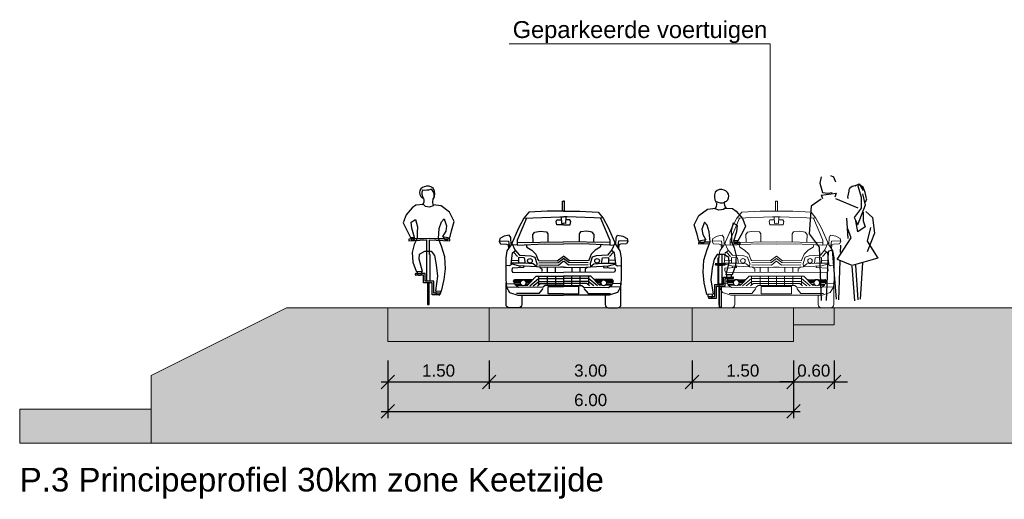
# Model space of a CAD drawing. Header units: metres. Extents: x 132493 to 134960, y 502695 to 503907.
# Tile 131 of 144: x 134757.6 to 134772.16, y 503879.44 to 503886.54. Entities that reach past the tile are written whole.
import ezdxf

# ---------------------------------------------------------------- set-up
doc = ezdxf.new("R2010")
doc.units = ezdxf.units.M
doc.layers.get('Defpoints').update_dxf_attribs({"color": 3})
for name, color, linetype, lineweight in [('0_dwp_contour', 2, 'Continuous', 18), ('0_dwp_maatvoering', 1, 'Continuous', 18), ('0_dwp_tekst', 7, 'Continuous', 18), ('0_sol_gebouw', 254, 'Continuous', 0), ('0_sol_water', 141, 'Continuous', 35)]:
    doc.layers.add(name, color=color, linetype=linetype, lineweight=lineweight)
doc.layers.add('ARC-hoev-overlagen rood asfalt fiets', color=10, linetype='Continuous', lineweight=35, plot=False)
doc.layers.add('ARC-hoev-sbs-df-kv-rood-bruin-vrijgekomen', color=7, linetype='Continuous', lineweight=35, true_color=0xbf7d7d, plot=False)
doc.layers.add('Dwp-t-symbolen', color=8, linetype='Continuous')
doc.styles.add('Myriad-18100', font='arial.ttf', dxfattribs={"height": 0.18})
doc.styles.add('Myriad-25100', font='arial.ttf', dxfattribs={"height": 0.25})
doc.styles.add('Myriad-35100', font='arial.ttf', dxfattribs={"height": 0.35})
doc.dimstyles.new('Myriad_18100', dxfattribs={"dimscale": 0.1, "dimtxt": 1.8, "dimasz": 2, "dimexe": 1, "dimexo": 0, "dimgap": 0.75, "dimtad": 1, "dimzin": 0, "dimdsep": 46, "dimtxsty": 'Myriad-18100', "dimblk1": 'OBLIQUE', "dimblk2": 'OBLIQUE', "dimsah": 1, "dimcen": -3, "dimdle": 1, "dimadec": 0, "dimazin": 0, "dimtfac": 0.75, "dimtix": 1, "dimtmove": 2, "dimatfit": 3, "dimldrblk": 'OBLIQUE', "dimfxl": 1, "dimtvp": 0.9, "dimtolj": 1, "dimtzin": 0, "dimarcsym": 0})

# ---------------------------------------------------------------- blocks, each defined once
blk = doc.blocks.new('_OBLIQUE')
at = {"color": 0, "linetype": 'ByBlock'}
blk.add_line((-0.5, -0.5), (0.5, 0.5), dxfattribs=at)
blk = doc.blocks.new('*D88')
at = {"layer": '0_dwp_maatvoering', "color": 0, "lineweight": -2, "transparency": 16777216}
for p, q in [((134763.045, 503881.278), (134763.045, 503880.643)), ((134769.045, 503881.278), (134769.045, 503880.643)), ((134762.945, 503880.743), (134769.145, 503880.743))]:
    blk.add_line(p, q, dxfattribs=at)
at = {"layer": 'Defpoints', "color": 0, "transparency": 16777216}
for p in [(134763.045, 503881.278), (134769.045, 503881.278), (134769.045, 503880.743)]:
    blk.add_point(p, dxfattribs=at)
at = {"layer": '0_dwp_maatvoering', "color": 0, "lineweight": -2, "transparency": 16777216, "xscale": 0.2, "yscale": 0.2, "zscale": 0.2, "rotation": 180}
blk.add_blockref('_OBLIQUE', (134763.045, 503880.743), dxfattribs=at)
at = {"layer": '0_dwp_maatvoering', "color": 0, "lineweight": -2, "transparency": 16777216, "xscale": 0.2, "yscale": 0.2, "zscale": 0.2}
blk.add_blockref('_OBLIQUE', (134769.045, 503880.743), dxfattribs=at)
at = {"layer": '0_dwp_maatvoering', "color": 0, "transparency": 16777216, "insert": (134766.045, 503880.91), "char_height": 0.18, "attachment_point": 5, "style": 'Myriad-18100'}
blk.add_mtext('\\A1;6.00', dxfattribs=at)
blk = doc.blocks.new('*D89')
at = {"layer": '0_dwp_maatvoering', "color": 0, "lineweight": -2, "transparency": 16777216}
for p, q in [((134763.045, 503881.496), (134763.045, 503881.078)), ((134764.545, 503881.496), (134764.545, 503881.078)), ((134762.945, 503881.178), (134764.645, 503881.178))]:
    blk.add_line(p, q, dxfattribs=at)
at = {"layer": 'Defpoints', "color": 0, "transparency": 16777216}
for p in [(134763.045, 503881.496), (134764.545, 503881.496), (134764.545, 503881.178)]:
    blk.add_point(p, dxfattribs=at)
at = {"layer": '0_dwp_maatvoering', "color": 0, "lineweight": -2, "transparency": 16777216, "xscale": 0.2, "yscale": 0.2, "zscale": 0.2, "rotation": 180}
blk.add_blockref('_OBLIQUE', (134763.045, 503881.178), dxfattribs=at)
at = {"layer": '0_dwp_maatvoering', "color": 0, "lineweight": -2, "transparency": 16777216, "xscale": 0.2, "yscale": 0.2, "zscale": 0.2}
blk.add_blockref('_OBLIQUE', (134764.545, 503881.178), dxfattribs=at)
at = {"layer": '0_dwp_maatvoering', "color": 0, "transparency": 16777216, "insert": (134763.795, 503881.345), "char_height": 0.18, "attachment_point": 5, "style": 'Myriad-18100'}
blk.add_mtext('\\A1;1.50', dxfattribs=at)
blk = doc.blocks.new('*D90')
at = {"layer": '0_dwp_maatvoering', "color": 0, "lineweight": -2, "transparency": 16777216}
for p, q in [((134767.545, 503881.496), (134767.545, 503881.078)), ((134769.045, 503881.496), (134769.045, 503881.078)), ((134767.445, 503881.178), (134769.145, 503881.178))]:
    blk.add_line(p, q, dxfattribs=at)
at = {"layer": 'Defpoints', "color": 0, "transparency": 16777216}
for p in [(134767.545, 503881.496), (134769.045, 503881.496), (134769.045, 503881.178)]:
    blk.add_point(p, dxfattribs=at)
at = {"layer": '0_dwp_maatvoering', "color": 0, "lineweight": -2, "transparency": 16777216, "xscale": 0.2, "yscale": 0.2, "zscale": 0.2, "rotation": 180}
blk.add_blockref('_OBLIQUE', (134767.545, 503881.178), dxfattribs=at)
at = {"layer": '0_dwp_maatvoering', "color": 0, "lineweight": -2, "transparency": 16777216, "xscale": 0.2, "yscale": 0.2, "zscale": 0.2}
blk.add_blockref('_OBLIQUE', (134769.045, 503881.178), dxfattribs=at)
at = {"layer": '0_dwp_maatvoering', "color": 0, "transparency": 16777216, "insert": (134768.295, 503881.345), "char_height": 0.18, "attachment_point": 5, "style": 'Myriad-18100'}
blk.add_mtext('\\A1;1.50', dxfattribs=at)
blk = doc.blocks.new('*D91')
at = {"layer": '0_dwp_maatvoering', "color": 0, "lineweight": -2, "transparency": 16777216}
for p, q in [((134764.545, 503881.496), (134764.545, 503881.078)), ((134767.545, 503881.287), (134767.545, 503881.078)), ((134764.445, 503881.178), (134767.645, 503881.178))]:
    blk.add_line(p, q, dxfattribs=at)
at = {"layer": 'Defpoints', "color": 0, "transparency": 16777216}
for p in [(134764.545, 503881.496), (134767.545, 503881.287), (134767.545, 503881.178)]:
    blk.add_point(p, dxfattribs=at)
at = {"layer": '0_dwp_maatvoering', "color": 0, "lineweight": -2, "transparency": 16777216, "xscale": 0.2, "yscale": 0.2, "zscale": 0.2, "rotation": 180}
blk.add_blockref('_OBLIQUE', (134764.545, 503881.178), dxfattribs=at)
at = {"layer": '0_dwp_maatvoering', "color": 0, "lineweight": -2, "transparency": 16777216, "xscale": 0.2, "yscale": 0.2, "zscale": 0.2}
blk.add_blockref('_OBLIQUE', (134767.545, 503881.178), dxfattribs=at)
at = {"layer": '0_dwp_maatvoering', "color": 0, "transparency": 16777216, "insert": (134766.045, 503881.345), "char_height": 0.18, "attachment_point": 5, "style": 'Myriad-18100'}
blk.add_mtext('\\A1;3.00', dxfattribs=at)
blk = doc.blocks.new('citroen c4 coupe front view')
for points in [[(0.783, 1.431), (0.783, 1.58), (0.799, 1.58)], [(0.815, 1.431), (0.815, 1.58), (0.799, 1.58)], [(0.799, 1.431), (0.558, 1.431), (0.285, 1.418), (0.214, 1.325), (0.14, 1.188), (0.025, 0.932), (0.02, 1.043), (-0.002, 1.074), (-0.076, 1.061), (-0.143, 1.025), (-0.151, 0.981), (-0.134, 0.946), (-0.046, 0.942), (-0.019, 0.933), (-0.013, 0.873)], [(0.253, 1.327), (0.113, 1.003), (0.113, 0.929), (0.523, 0.946), (0.799, 0.941)], [(0.215, 1.326), (0.743, 1.347), (0.799, 1.347)], [(0.766, 1.347), (0.769, 1.249), (0.799, 1.251)], [(0.799, 1.431), (1.04, 1.431), (1.314, 1.418), (1.384, 1.325), (1.459, 1.188), (1.574, 0.932), (1.578, 1.043), (1.6, 1.074), (1.675, 1.061), (1.741, 1.025), (1.75, 0.981), (1.732, 0.946), (1.644, 0.942), (1.618, 0.933), (1.612, 0.873)], [(0.832, 1.347), (0.829, 1.249), (0.799, 1.251)], [(1.384, 1.326), (0.855, 1.347), (0.799, 1.347)], [(1.346, 1.327), (1.486, 1.003), (1.486, 0.929), (1.076, 0.946), (0.799, 0.941)], [(0.799, 1.23), (0.699, 1.23), (0.69, 1.278), (0.703, 1.302), (0.768, 1.301)], [(0.799, 1.23), (0.9, 1.23), (0.909, 1.278), (0.895, 1.302), (0.831, 1.301)], [(0.352, 0.972), (0.347, 1.087), (0.373, 1.122), (0.453, 1.136), (0.549, 1.127), (0.567, 1.096), (0.567, 0.975)], [(1.247, 0.972), (1.252, 1.087), (1.225, 1.122), (1.146, 1.136), (1.049, 1.127), (1.031, 1.096), (1.031, 0.975)], [(-0.149, 0.994), (-0.015, 0.986), (0.002, 0.891)], [(0.025, 0.932), (-0.037, 0.845), (-0.054, 0.739), (-0.054, 0.426), (-0.046, 0.307), (0.003, 0.228), (0.126, 0.187), (0.799, 0.188)], [(0.037, 0.959), (0.082, 0.858), (0.148, 0.779), (0.316, 0.77), (0.373, 0.748), (0.404, 0.655), (0.4, 0.607), (0.135, 0.62), (0.025, 0.651), (0.043, 0.814), (0.09, 0.849)], [(0.113, 0.932), (0.051, 0.927)], [(0.113, 0.968), (0.799, 0.979)], [(0.248, 0.934), (0.259, 0.898), (0.329, 0.854), (0.391, 0.792), (0.422, 0.717), (0.428, 0.699), (0.708, 0.695), (0.799, 0.764)], [(1.486, 0.968), (0.799, 0.979)], [(1.351, 0.934), (1.34, 0.898), (1.27, 0.854), (1.208, 0.792), (1.177, 0.717), (1.17, 0.699), (0.89, 0.695), (0.799, 0.764)], [(1.574, 0.932), (1.635, 0.845), (1.653, 0.739), (1.653, 0.426), (1.644, 0.307), (1.596, 0.228), (1.473, 0.187), (0.799, 0.188)], [(1.561, 0.959), (1.516, 0.858), (1.45, 0.779), (1.283, 0.77), (1.225, 0.748), (1.195, 0.655), (1.199, 0.607), (1.463, 0.62), (1.574, 0.651), (1.556, 0.814), (1.509, 0.849)], [(1.486, 0.932), (1.547, 0.927)], [(1.748, 0.994), (1.613, 0.986), (1.597, 0.891)], [(0.059, 0.826), (0.12, 0.759)], [(0.236, 0.658), (0.225, 0.738), (0.135, 0.743), (0.135, 0.661)], [(0.435, 0.664), (0.721, 0.673), (0.799, 0.729)], [(1.164, 0.664), (0.877, 0.673), (0.799, 0.729)], [(1.362, 0.658), (1.374, 0.738), (1.463, 0.743), (1.463, 0.661)], [(1.539, 0.826), (1.479, 0.759)], [(0.039, 0.647), (-0.002, 0.624), (-0.054, 0.628)], [(0.4, 0.61), (0.35, 0.652), (0.218, 0.659), (0.026, 0.662)], [(0.034, 0.706), (0.124, 0.703)], [(0.207, 0.616), (0.21, 0.598), (0.038, 0.589), (0.034, 0.554), (0.047, 0.528), (0.799, 0.525)], [(0.155, 0.619), (0.15, 0.595)], [(0.799, 0.602), (0.757, 0.602), (0.52, 0.598), (0.4, 0.607)], [(0.437, 0.636), (0.726, 0.633), (0.796, 0.691), (0.799, 0.688)], [(0.444, 0.599), (0.477, 0.577), (0.479, 0.536)], [(0.559, 0.599), (0.559, 0.526)], [(0.678, 0.601), (0.678, 0.526)], [(1.162, 0.636), (0.873, 0.633), (0.802, 0.691), (0.799, 0.688)], [(1.392, 0.616), (1.389, 0.598), (1.56, 0.589), (1.565, 0.554), (1.552, 0.528), (0.799, 0.525)], [(0.799, 0.602), (0.841, 0.602), (1.078, 0.598), (1.199, 0.607)], [(0.921, 0.601), (0.921, 0.526)], [(1.039, 0.599), (1.039, 0.526)], [(1.155, 0.599), (1.122, 0.577), (1.119, 0.536)], [(1.199, 0.61), (1.249, 0.652), (1.381, 0.659), (1.572, 0.662)], [(1.444, 0.619), (1.448, 0.595)], [(1.565, 0.706), (1.475, 0.703)], [(1.56, 0.647), (1.6, 0.624), (1.653, 0.628)], [(0.267, 0.334), (0.395, 0.47), (0.799, 0.468)], [(0.429, 0.469), (0.429, 0.342)], [(0.558, 0.469), (0.558, 0.342)], [(0.682, 0.469), (0.682, 0.34)], [(0.798, 0.468), (0.798, 0.338)], [(1.331, 0.334), (1.203, 0.47), (0.799, 0.468)], [(0.801, 0.468), (0.801, 0.338)], [(0.917, 0.469), (0.917, 0.34)], [(1.04, 0.469), (1.04, 0.342)], [(1.17, 0.469), (1.17, 0.342)], [(-0.05, 0.359), (0.078, 0.356)], [(-0.044, 0.304), (0.125, 0.31)], [(0.799, 0.333), (0.529, 0.332), (0.497, 0.307), (0.135, 0.303), (0.087, 0.338), (0.06, 0.395), (0.078, 0.422)], [(0.063, 0.389), (0.165, 0.389)], [(0.068, 0.407), (0.182, 0.407)], [(0.071, 0.373), (0.161, 0.373)], [(0.078, 0.422), (0.356, 0.426)], [(0.08, 0.352), (0.165, 0.352)], [(0.089, 0.336), (0.177, 0.336)], [(0.225, 0.407), (0.336, 0.407)], [(0.23, 0.336), (0.27, 0.336)], [(0.242, 0.389), (0.319, 0.389)], [(0.242, 0.352), (0.285, 0.352)], [(0.246, 0.373), (0.304, 0.373)], [(0.299, 0.328), (0.429, 0.432), (0.799, 0.432)], [(0.35, 0.328), (0.433, 0.391), (0.799, 0.391)], [(0.414, 0.324), (0.455, 0.358), (0.799, 0.358)], [(0.799, 0.206), (0.574, 0.206), (0.574, 0.318), (0.799, 0.318)], [(1.3, 0.328), (1.17, 0.432), (0.799, 0.432)], [(0.799, 0.333), (1.07, 0.332), (1.102, 0.307), (1.463, 0.303), (1.512, 0.338), (1.538, 0.395), (1.521, 0.422)], [(1.249, 0.328), (1.166, 0.391), (0.799, 0.391)], [(1.185, 0.324), (1.144, 0.358), (0.799, 0.358)], [(0.799, 0.206), (1.024, 0.206), (1.024, 0.318), (0.799, 0.318)], [(1.521, 0.422), (1.243, 0.426)], [(1.373, 0.407), (1.263, 0.407)], [(1.356, 0.389), (1.28, 0.389)], [(1.352, 0.373), (1.294, 0.373)], [(1.356, 0.352), (1.314, 0.352)], [(1.369, 0.336), (1.329, 0.336)], [(1.531, 0.407), (1.416, 0.407)], [(1.51, 0.336), (1.421, 0.336)], [(1.535, 0.389), (1.433, 0.389)], [(1.518, 0.352), (1.434, 0.352)], [(1.528, 0.373), (1.437, 0.373)], [(1.642, 0.304), (1.474, 0.31)], [(1.648, 0.359), (1.52, 0.356)], [(0.496, 0.288), (0.436, 0.212), (0.102, 0.212)], [(1.102, 0.288), (1.162, 0.212), (1.497, 0.212)]]:
    blk.add_lwpolyline(points)
for points in [[(0.184, 0.187), (0.184, 0.051, -0.414214), (0.133, 0), (0, 0, -0.414214), (-0.051, 0.051), (-0.051, 0.369), (-0.05, 0.369)], [(1.415, 0.187), (1.415, 0.051, 0.414214), (1.465, 0), (1.599, 0, 0.414214), (1.649, 0.051), (1.649, 0.369), (1.649, 0.369)]]:
    blk.add_lwpolyline(points, format="xyb")
for centre, radius in [((0.303, 0.696), 0.0338), ((1.296, 0.696), 0.0338), ((0.204, 0.37), 0.0426), ((1.395, 0.37), 0.0426)]:
    blk.add_circle(centre, radius)
blk = doc.blocks.new('Voet4')
for p, q in [((-0.34, 1.847), (-0.36, 1.757)), ((-0.36, 1.757), (-0.32, 1.617)), ((-0.2, 1.867), (-0.16, 1.847)), ((-0.16, 1.847), (-0.13, 1.777)), ((-0.34, 1.577), (-0.12, 1.607)), ((-0.32, 1.617), (-0.24, 1.607)), ((-0.24, 1.607), (-0.18, 1.617)), ((-0.12, 1.607), (-0.14, 1.547)), ((0.16, 1.717), (0.22, 1.747)), ((0.22, 1.747), (0.28, 1.647)), ((-0.34, 1.577), (-0.32, 1.527)), ((-0.129, 1.53), (0.2, 1.39)), ((0.27, 1.597), (0.31, 1.427)), ((0.33, 1.517), (0.31, 1.467)), ((0.31, 1.427), (0.2, 1.147)), ((0.06, 0.937), (0.04, 1.237)), ((0.104, 0.945), (0.056, 1.077)), ((-0.102, 0.624), (0.104, 0.945)), ((-0.054, 0.728), (-0.05, 0.837)), ((-0.08, 0.027), (-0.058, 0.607)), ((0.111, 0.525), (0.152, 0.013)), ((0.207, 0.03), (0.173, 0.541)), ((0.269, 0.574), (0.235, 0.038))]:
    blk.add_line(p, q)
for points in [[(0.33, 1.527), (0.31, 1.617), (0.28, 1.697), (0.23, 1.727), (0.19, 1.727), (0.12, 1.707), (0.08, 1.677), (0.07, 1.657), (0.07, 1.637), (0.05, 1.547), (0.06, 1.527)], [(0.2, 1.717), (0.25, 1.547), (0.25, 1.387), (0.15, 1.247), (0.2, 1.137)], [(-0.34, 1.517), (-0.49, 1.417), (-0.52, 1.007), (-0.37, 0.807), (-0.34, 0.017)], [(0.28, 1.327), (0.28, 1.197), (0.31, 1.107), (0.2, 1.037), (0.17, 1.197)], [(0.32, 1.337), (0.42, 1.247), (0.45, 1.017), (0.34, 0.737)], [(0.39, 1.097), (0.34, 0.897), (0.5, 0.647), (0.12, 0.537), (-0.1, 0.627)], [(-0.26, 0.017), (-0.23, 0.747), (-0.18, 0.767), (-0.12, 0.037)]]:
    blk.add_lwpolyline(points)
blk = doc.blocks.new('Fiets1')
for p, q in [((-0.189, 1.463), (-0.244, 1.421)), ((-0.078, 1.469), (-0.189, 1.463)), ((-0.078, 1.469), (-0.055, 1.448)), ((0.183, 1.45), (0.065, 1.465)), ((-0.334, 1.316), (-0.379, 1.202)), ((-0.244, 1.421), (-0.334, 1.316)), ((-0.055, 1.448), (0.015, 1.439)), ((0.015, 1.439), (0.07, 1.455)), ((0.309, 1.36), (0.183, 1.45)), ((0.378, 1.221), (0.309, 1.36)), ((-0.379, 1.202), (-0.329, 1.099)), ((-0.26, 1.21), (-0.197, 1.247)), ((-0.252, 1.121), (-0.26, 1.21)), ((-0.197, 1.247), (-0.168, 1.139)), ((0.156, 1.115), (0.188, 1.215)), ((0.188, 1.215), (0.228, 1.26)), ((0.228, 1.26), (0.265, 1.157)), ((0.336, 1.081), (0.378, 1.221)), ((-0.329, 1.099), (-0.269, 0.985)), ((-0.209, 0.985), (-0.252, 1.121)), ((-0.168, 1.139), (-0.173, 1.055)), ((-0.173, 1.055), (-0.173, 0.97)), ((0.143, 0.968), (0.156, 1.115)), ((0.251, 1.076), (0.204, 0.999)), ((0.265, 1.157), (0.251, 1.076)), ((0.31, 0.979), (0.336, 1.081)), ((-0.296, 0.957), (-0.296, 0.933)), ((-0.296, 0.933), (-0.047, 0.949)), ((-0.269, 0.985), (-0.209, 0.985)), ((-0.213, 0.881), (-0.244, 0.762)), ((-0.173, 0.97), (-0.213, 0.881)), ((-0.047, 0.949), (-0.031, 0.949)), ((-0.031, 0.949), (-0.031, 0.338)), ((0.009, 0.949), (0.313, 0.932)), ((0.009, 0.73), (0.009, 0.949)), ((0.188, 0.857), (0.143, 0.968)), ((0.204, 0.999), (0.31, 0.979)), ((0.313, 0.932), (0.313, 0.956)), ((-0.244, 0.762), (-0.234, 0.617)), ((-0.139, 0.662), (-0.134, 0.738)), ((-0.134, 0.738), (-0.06, 0.783)), ((-0.06, 0.783), (0.038, 0.781)), ((0.022, 0.73), (0.009, 0.73)), ((0.022, 0.338), (0.022, 0.73)), ((0.038, 0.781), (0.085, 0.715)), ((0.236, 0.696), (0.188, 0.857)), ((-0.234, 0.617), (-0.184, 0.483)), ((-0.091, 0.48), (-0.139, 0.662)), ((0.085, 0.715), (0.112, 0.578)), ((0.249, 0.52), (0.236, 0.696)), ((-0.054, 0.448), (-0.192, 0.448)), ((-0.184, 0.483), (-0.091, 0.48)), ((-0.054, 0.338), (-0.054, 0.448)), ((0.112, 0.578), (0.13, 0.409)), ((0.23, 0.361), (0.249, 0.52)), ((-0.078, 0.425), (-0.192, 0.425)), ((-0.078, 0.314), (-0.078, 0.425)), ((0.051, 0.314), (-0.078, 0.314)), ((0.075, 0.338), (-0.054, 0.338)), ((-0.018, 0.314), (-0.018, -0.008)), ((0.006, -0.008), (0.006, 0.314)), ((0.051, 0.135), (0.051, 0.314)), ((0.075, 0.158), (0.075, 0.338)), ((0.13, 0.409), (0.098, 0.193)), ((0.191, 0.19), (0.23, 0.361)), ((0.156, 0.158), (0.075, 0.158)), ((0.098, 0.193), (0.191, 0.19)), ((0.156, 0.135), (0.051, 0.135)), ((-0.018, -0.008), (0.006, -0.008))]:
    blk.add_line(p, q)
for centre, radius, start, end in [((-0.045, 1.645), 0.0899, 104.0435, 253.5027), ((0.005, 1.633), 0.108, 150.0261, 221.6358), ((-0.052, 2.001), 0.316, 263.3587, 285.6486), ((-0.018, 1.619), 0.124, 44.5628, 113.2662), ((-0.023, 1.607), 0.105, 322.9677, 57.6908), ((-0.082, 1.629), 0.17, 333.6246, 26.7123), ((-0.146, 1.53), 0.0807, 310.1354, 21.3389), ((0.153, 1.509), 0.098, 160.2237, 213.0633), ((0.024, -4.853), 5.819, 87.1592, 93.1527), ((-0.236, 0.976), 0.0303, 163.7878, 22.7653), ((0.258, 0.989), 0.0404, 169.3202, 349.3202), ((-0.191, 0.437), 0.0119, 91.1159, 268.8841), ((-0.137, 0.462), 0.0366, 147.3335, 29.3982), ((0.143, 0.173), 0.0366, 147.3289, 29.3982), ((0.156, 0.147), 0.0119, 269.9885, 90.0115)]:
    blk.add_arc(centre, radius, start, end)
blk = doc.blocks.new('Fiets2')
for p, q in [((-0.302, 1.379), (-0.176, 1.469)), ((-0.176, 1.469), (-0.058, 1.484)), ((-0.008, 1.458), (-0.063, 1.474)), ((0.062, 1.467), (-0.008, 1.458)), ((0.085, 1.487), (0.062, 1.467)), ((0.085, 1.487), (0.196, 1.482)), ((0.196, 1.482), (0.251, 1.44)), ((-0.371, 1.24), (-0.302, 1.379)), ((0.251, 1.44), (0.341, 1.334)), ((0.341, 1.334), (0.386, 1.221)), ((-0.328, 1.1), (-0.371, 1.24)), ((-0.22, 1.279), (-0.257, 1.176)), ((-0.257, 1.176), (-0.244, 1.095)), ((-0.181, 1.234), (-0.22, 1.279)), ((-0.149, 1.134), (-0.181, 1.234)), ((0.204, 1.266), (0.175, 1.158)), ((0.267, 1.229), (0.204, 1.266)), ((0.259, 1.139), (0.267, 1.229)), ((0.386, 1.221), (0.336, 1.118)), ((-0.303, 0.998), (-0.328, 1.1)), ((-0.244, 1.095), (-0.197, 1.018)), ((-0.136, 0.986), (-0.149, 1.134)), ((0.175, 1.158), (0.18, 1.073)), ((0.18, 1.073), (0.18, 0.989)), ((0.216, 1.004), (0.259, 1.139)), ((0.336, 1.118), (0.276, 1.004)), ((-0.305, 0.951), (-0.305, 0.974)), ((-0.147, 0.96), (-0.305, 0.951)), ((-0.197, 1.018), (-0.303, 0.998)), ((-0.228, 0.715), (-0.181, 0.876)), ((-0.181, 0.876), (-0.136, 0.986)), ((0.18, 0.989), (0.22, 0.9)), ((0.303, 0.952), (0.194, 0.959)), ((0.276, 1.004), (0.216, 1.004)), ((0.22, 0.9), (0.251, 0.781)), ((0.303, 0.976), (0.303, 0.952)), ((-0.078, 0.733), (-0.104, 0.596)), ((-0.031, 0.799), (-0.078, 0.733)), ((0.067, 0.802), (-0.031, 0.799)), ((-0.015, 0.356), (-0.015, 0.749)), ((-0.015, 0.749), (-0.002, 0.749)), ((-0.002, 0.749), (-0.002, 0.8)), ((0.038, 0.801), (0.038, 0.356)), ((0.141, 0.757), (0.067, 0.802)), ((0.146, 0.681), (0.141, 0.757)), ((0.251, 0.781), (0.241, 0.636)), ((-0.241, 0.538), (-0.228, 0.715)), ((-0.104, 0.596), (-0.123, 0.428)), ((0.085, 0.662), (-0.06, 0.662)), ((-0.06, 0.662), (-0.055, 0.649)), ((-0.055, 0.649), (0.085, 0.649)), ((0.085, 0.649), (0.085, 0.662)), ((0.099, 0.499), (0.146, 0.681)), ((0.241, 0.636), (0.191, 0.501)), ((-0.223, 0.38), (-0.241, 0.538)), ((0.062, 0.356), (0.062, 0.467)), ((0.062, 0.467), (0.199, 0.467)), ((0.085, 0.443), (0.199, 0.443)), ((0.085, 0.333), (0.085, 0.443)), ((0.191, 0.501), (0.099, 0.499)), ((-0.183, 0.209), (-0.223, 0.38)), ((-0.123, 0.428), (-0.091, 0.212)), ((-0.067, 0.177), (-0.067, 0.356)), ((-0.067, 0.356), (0.062, 0.356)), ((-0.044, 0.154), (-0.044, 0.333)), ((-0.044, 0.333), (0.085, 0.333)), ((0.001, 0.011), (0.001, 0.333)), ((0.025, 0.333), (0.025, 0.011)), ((-0.091, 0.212), (-0.183, 0.209)), ((-0.149, 0.177), (-0.067, 0.177)), ((-0.149, 0.154), (-0.044, 0.154)), ((0.025, 0.011), (0.001, 0.011))]:
    blk.add_line(p, q)
for centre, radius, start, end in [((0.025, 1.638), 0.124, 66.7338, 135.4372), ((0.052, 1.664), 0.0899, 286.4973, 75.9565), ((0.098, 1.664), 0.172, 159.4893, 212.3061), ((-0.141, 1.545), 0.105, 317.6574, 8.6331), ((0.027, 1.711), 0.146, 235.7382, 292.286), ((0.153, 1.548), 0.0807, 158.6611, 229.8646), ((-0.017, -4.834), 5.819, 91.1827, 92.8408), ((-0.251, 1.008), 0.0404, 190.6798, 10.6798), ((-0.017, -4.834), 5.819, 86.8473, 88.0221), ((0.244, 0.994), 0.0303, 157.2347, 16.2122), ((0.144, 0.481), 0.0366, 150.6018, 32.6665), ((0.199, 0.455), 0.0119, 271.1159, 88.8841), ((-0.135, 0.191), 0.0366, 150.6018, 32.6711), ((-0.149, 0.165), 0.0119, 89.9885, 270.0115)]:
    blk.add_arc(centre, radius, start, end)
blk = doc.blocks.new('*D92')
at = {"layer": '0_dwp_maatvoering', "color": 0, "lineweight": -2, "transparency": 16777216}
for p, q in [((134769.045, 503881.496), (134769.045, 503881.078)), ((134769.645, 503881.496), (134769.645, 503881.078)), ((134769.045, 503881.178), (134768.845, 503881.178)), ((134769.045, 503881.178), (134769.645, 503881.178)), ((134769.645, 503881.178), (134769.845, 503881.178))]:
    blk.add_line(p, q, dxfattribs=at)
at = {"layer": 'Defpoints', "color": 0, "transparency": 16777216}
for p in [(134769.045, 503881.496), (134769.645, 503881.496), (134769.645, 503881.178)]:
    blk.add_point(p, dxfattribs=at)
at = {"layer": '0_dwp_maatvoering', "color": 0, "lineweight": -2, "transparency": 16777216, "xscale": 0.2, "yscale": 0.2, "zscale": 0.2}
blk.add_blockref('_OBLIQUE', (134769.045, 503881.178), dxfattribs=at)
at = {"layer": '0_dwp_maatvoering', "color": 0, "lineweight": -2, "transparency": 16777216, "xscale": 0.2, "yscale": 0.2, "zscale": 0.2, "rotation": 180}
blk.add_blockref('_OBLIQUE', (134769.645, 503881.178), dxfattribs=at)
at = {"layer": '0_dwp_maatvoering', "color": 0, "transparency": 16777216, "insert": (134769.345, 503881.345), "char_height": 0.18, "attachment_point": 5, "style": 'Myriad-18100'}
blk.add_mtext('\\A1;0.60', dxfattribs=at)

msp = doc.modelspace()

# ---------------------------------------------------------------- hatches: boundary and pattern name
at = {"layer": '0_sol_gebouw'}
h = msp.add_hatch(color=256, dxfattribs=at)
h.dxf.hatch_style = 1
h.paths.add_polyline_path([(134784.895, 503880.274), (134784.895, 503882.274), (134769.045, 503882.274), (134769.045, 503881.774), (134763.045, 503881.774), (134763.045, 503882.274), (134761.545, 503882.274), (134759.545, 503881.274), (134759.545, 503880.274)])
at = {"layer": '0_sol_water'}
h = msp.add_hatch(color=256, dxfattribs=at)
h.dxf.hatch_style = 1
h.paths.add_polyline_path([(134759.545, 503880.274), (134759.545, 503880.774), (134757.6, 503880.774), (134757.6, 503880.274)])
at = {"layer": 'ARC-hoev-overlagen rood asfalt fiets', "transparency": 33554534}
h = msp.add_hatch(color=256, dxfattribs=at)
h.dxf.hatch_style = 1
h.paths.add_polyline_path([(134764.545, 503882.274), (134763.045, 503882.274), (134763.045, 503881.774), (134764.545, 503881.774)])
h = msp.add_hatch(color=256, dxfattribs=at)
h.dxf.hatch_style = 1
h.paths.add_polyline_path([(134769.045, 503881.774), (134769.045, 503882.274), (134767.545, 503882.274), (134767.545, 503881.774)])
at = {"layer": 'ARC-hoev-sbs-df-kv-rood-bruin-vrijgekomen'}
h = msp.add_hatch(color=256, dxfattribs=at)
h.dxf.hatch_style = 1
h.paths.add_polyline_path([(134764.545, 503882.274), (134764.545, 503881.774), (134767.545, 503881.774), (134767.545, 503882.274)])

# ---------------------------------------------------------------- linework, layer by layer
at = {"layer": '0_dwp_contour', "flags": 128}
for points in [[(134759.545, 503880.274), (134784.895, 503880.274), (134784.895, 503882.274), (134761.545, 503882.274), (134759.545, 503881.274)], [(134763.045, 503882.274), (134763.045, 503881.774)], [(134764.545, 503882.274), (134764.545, 503881.774)], [(134767.545, 503882.274), (134767.545, 503881.774)], [(134769.045, 503882.274), (134769.045, 503881.774)], [(134769.645, 503882.274), (134778.895, 503882.274)], [(134763.045, 503881.774), (134769.045, 503881.774)], [(134759.545, 503881.274), (134759.545, 503880.274)], [(134759.545, 503880.774), (134757.6, 503880.774)], [(134757.6, 503880.774), (134757.6, 503880.274)], [(134759.545, 503880.274), (134757.6, 503880.274)]]:
    msp.add_lwpolyline(points, dxfattribs=at)
at = {"layer": '0_dwp_maatvoering', "flags": 128}
msp.add_lwpolyline([(134769.045, 503882.024), (134769.645, 503882.024), (134769.645, 503882.274)], dxfattribs=at)
at = {"layer": '0_dwp_tekst', "flags": 128}
msp.add_lwpolyline([(134764.842, 503886.181), (134768.702, 503886.181), (134768.702, 503884.018)], dxfattribs=at)

# ---------------------------------------------------------------- block references
at = {"layer": '0_dwp_contour'}
msp.add_blockref('citroen c4 coupe front view', (134767.994, 503882.274), dxfattribs=at)
at = {"layer": 'Dwp-t-symbolen', "lineweight": 0}
for name, p in [('Voet4', (134769.795, 503882.364)), ('Fiets1', (134763.65, 503882.332)), ('Fiets2', (134767.948, 503882.263)), ('citroen c4 coupe front view', (134764.844, 503882.274))]:
    msp.add_blockref(name, p, dxfattribs=at)

# ---------------------------------------------------------------- texts
at = {"layer": '0_dwp_maatvoering', "insert": (134757.6, 503879.907), "char_height": 0.35, "attachment_point": 1, "style": 'Myriad-35100'}
msp.add_mtext_dynamic_manual_height_columns('P.3 Principeprofiel 30km zone Keetzijde', width=12.60762, gutter_width=1.75, heights=[0], dxfattribs=at)
at = {"layer": '0_dwp_tekst', "insert": (134764.892, 503886.516), "char_height": 0.25, "attachment_point": 1, "style": 'Myriad-25100'}
msp.add_mtext_dynamic_manual_height_columns('Geparkeerde voertuigen', width=3.97287, gutter_width=1.25, heights=[0], dxfattribs=at)

# ---------------------------------------------------------------- dimensions: what is measured, and where the dimension line sits
at = {"layer": '0_dwp_maatvoering'}
for base, p1, p2, picture, middle in [((134764.545, 503881.178), (134763.045, 503881.496), (134764.545, 503881.496), '*D89', (134763.795, 503881.345)), ((134767.545, 503881.178), (134764.545, 503881.496), (134767.545, 503881.287), '*D91', (134766.045, 503881.345)), ((134769.045, 503881.178), (134767.545, 503881.496), (134769.045, 503881.496), '*D90', (134768.295, 503881.345)), ((134769.645, 503881.178), (134769.045, 503881.496), (134769.645, 503881.496), '*D92', (134769.345, 503881.345)), ((134769.045, 503880.743), (134763.045, 503881.278), (134769.045, 503881.278), '*D88', (134766.045, 503880.91))]:
    dim = msp.add_linear_dim(base=base, p1=p1, p2=p2, dimstyle='Myriad_18100', dxfattribs=at)
    dim.commit()
    dim.dimension.update_dxf_attribs({"geometry": picture, "text_midpoint": middle})

doc.saveas('drawing.dxf')
